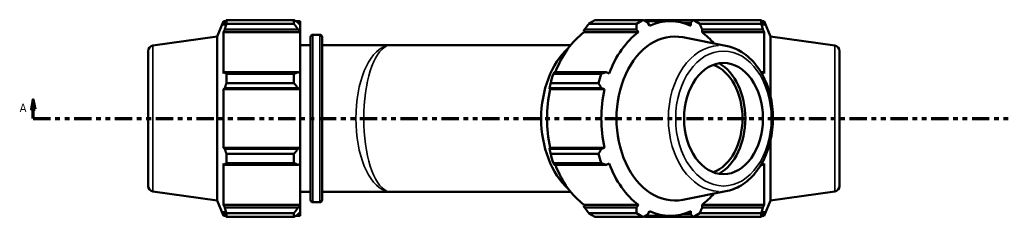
# Model space of a CAD drawing. Header units: inches. Extents: x 0.1 to 68.7, y -24.6 to 44.1.
# Tile 7 of 9: x 15.8 to 36.7, y 30.4 to 34.6. Entities that reach past the tile are written whole.
import ezdxf

# ---------------------------------------------------------------- set-up
doc = ezdxf.new("R2010")
doc.units = ezdxf.units.IN
doc.header["$MEASUREMENT"] = 0
doc.linetypes.add('DOUBLE_DASH_CHAIN', pattern=[1.2403, 0.6614, -0.0827, 0.1654, -0.0827, 0.1654, -0.0827])
for name, color, linetype, lineweight in [('Section Line (ANSI)', 7, 'DOUBLE_DASH_CHAIN', 70), ('Visible (ANSI)', 7, 'Continuous', 50), ('Visible Narrow (ANSI)', 7, 'Continuous', 35)]:
    doc.layers.add(name, color=color, linetype=linetype, lineweight=lineweight)
doc.styles.add('Label Text (ANSI)', font='tahoma.ttf')

# ---------------------------------------------------------------- blocks, each defined once
blk = doc.blocks.new('2dTransSection0')
at = {"layer": 'Section Line (ANSI)', "linetype": 'Continuous'}
for p, q in [((16.098, 32.86), (16.058, 32.663)), ((16.098, 32.663), (16.098, 32.86)), ((16.137, 32.663), (16.098, 32.86)), ((16.058, 32.663), (16.137, 32.663)), ((16.098, 32.466), (16.098, 32.663)), ((16.098, 32.466), (16.466, 32.466))]:
    blk.add_line(p, q, dxfattribs=at)
at = {"layer": 'Section Line (ANSI)', "linetype": 'DOUBLE_DASH_CHAIN', "ltscale": 0.55435}
blk.add_line((16.098, 32.466), (46.719, 32.466), dxfattribs=at)
at = {"layer": 'Section Line (ANSI)', "linetype": 'Continuous', "flags": 128}
blk.add_lwpolyline([(16.137, 32.663), (16.098, 32.86), (16.058, 32.663), (16.137, 32.663)], dxfattribs=at)
at = {"layer": 'Section Line (ANSI)'}
blk.add_solid([(16.137, 32.663), (16.098, 32.86), (16.058, 32.663), (16.137, 32.663)], dxfattribs=at)
at = {"layer": 'Section Line (ANSI)', "insert": (15.808, 32.604), "char_height": 0.18, "attachment_point": 7, "style": 'Label Text (ANSI)'}
blk.add_mtext('A', dxfattribs=at)

msp = doc.modelspace()

# ---------------------------------------------------------------- linework, layer by layer
at = {"layer": 'Visible (ANSI)'}
for p, q in [((20.005, 34.211), (20.136, 34.536)), ((20.136, 34.536), (20.136, 34.44)), ((20.136, 34.536), (20.183, 34.536)), ((20.163, 34.503), (20.136, 34.44)), ((20.199, 34.479), (20.199, 34.56)), ((20.199, 34.56), (21.633, 34.56)), ((21.633, 34.479), (21.633, 34.56)), ((21.672, 34.536), (21.766, 34.536)), ((21.766, 34.461), (21.722, 34.503)), ((21.766, 34.461), (21.766, 34.536)), ((28.031, 34.56), (29.045, 34.56)), ((29.09, 34.536), (29.622, 34.536)), ((30.111, 34.56), (29.097, 34.56)), ((29.182, 34.44), (29.149, 34.503)), ((29.879, 34.503), (30.058, 34.503)), ((30.058, 34.503), (30.062, 34.44)), ((30.121, 34.56), (30.121, 34.555)), ((30.121, 34.56), (31.555, 34.56)), ((31.555, 34.479), (31.555, 34.56)), ((31.57, 34.536), (31.618, 34.536)), ((31.618, 34.44), (31.591, 34.503)), ((31.618, 34.44), (31.618, 34.536)), ((31.749, 34.211), (31.618, 34.536)), ((20.136, 34.302), (20.163, 34.361)), ((21.766, 34.302), (20.136, 34.302)), ((20.136, 34.302), (20.136, 33.422)), ((20.163, 34.361), (21.722, 34.361)), ((21.633, 34.479), (20.199, 34.479)), ((21.722, 34.361), (21.766, 34.322)), ((21.766, 34.461), (21.766, 34.322)), ((21.766, 34.322), (21.766, 34.302)), ((21.766, 33.432), (21.766, 34.302)), ((27.787, 34.322), (27.804, 34.361)), ((27.794, 34.302), (27.787, 34.322)), ((27.794, 34.302), (28.947, 34.302)), ((27.804, 34.361), (28.906, 34.361)), ((28.908, 34.479), (27.894, 34.479)), ((28.906, 34.361), (28.947, 34.302)), ((31.555, 34.479), (30.248, 34.479)), ((30.298, 34.302), (30.301, 34.361)), ((30.298, 34.302), (31.618, 34.302)), ((30.301, 34.361), (31.591, 34.361)), ((31.591, 34.361), (31.618, 34.302)), ((31.618, 33.422), (31.618, 34.302)), ((18.639, 34.019), (20.005, 34.211)), ((20.005, 30.722), (20.005, 34.211)), ((21.987, 30.734), (21.987, 34.199)), ((22.034, 34.246), (22.184, 34.246)), ((22.231, 34.199), (22.231, 30.734)), ((30.836, 34.003), (29.889, 34.193)), ((31.749, 32.942), (31.749, 34.211)), ((33.115, 34.019), (31.749, 34.211)), ((18.537, 33.901), (18.537, 31.031)), ((21.766, 34.024), (21.987, 34.024)), ((22.231, 34.024), (23.691, 34.024)), ((23.691, 34.024), (27.506, 34.024)), ((33.217, 33.901), (33.217, 31.031)), ((20.163, 33.453), (20.136, 33.422)), ((21.722, 33.453), (20.163, 33.453)), ((21.766, 33.432), (21.722, 33.453)), ((28.264, 33.453), (27.161, 33.453)), ((28.325, 33.422), (28.264, 33.453)), ((31.591, 33.453), (31.547, 33.453)), ((31.618, 33.422), (31.591, 33.453)), ((20.199, 33.22), (20.199, 33.414)), ((20.199, 33.414), (21.633, 33.414)), ((21.633, 33.22), (21.633, 33.414)), ((21.766, 33.432), (21.766, 33.095)), ((27.141, 33.414), (28.154, 33.414)), ((20.136, 33.089), (20.163, 33.109)), ((21.766, 33.089), (20.136, 33.089)), ((20.136, 33.089), (20.136, 31.844)), ((20.163, 33.109), (21.722, 33.109)), ((21.633, 33.22), (20.199, 33.22)), ((21.722, 33.109), (21.766, 33.095)), ((21.766, 33.095), (21.766, 33.089)), ((21.766, 31.844), (21.766, 33.089)), ((27.059, 33.095), (27.061, 33.109)), ((27.074, 33.089), (27.059, 33.095)), ((27.061, 33.109), (28.163, 33.109)), ((27.074, 33.089), (28.227, 33.089)), ((28.098, 33.22), (27.084, 33.22)), ((28.163, 33.109), (28.227, 33.089)), ((31.749, 30.722), (31.749, 31.991)), ((20.163, 31.824), (20.136, 31.844)), ((21.766, 31.844), (20.136, 31.844)), ((21.722, 31.824), (20.163, 31.824)), ((21.766, 31.837), (21.722, 31.824)), ((21.766, 31.844), (21.766, 31.837)), ((21.766, 31.837), (21.766, 31.501)), ((27.059, 31.837), (27.074, 31.844)), ((27.061, 31.824), (27.059, 31.837)), ((28.163, 31.824), (27.061, 31.824)), ((27.074, 31.844), (28.227, 31.844)), ((28.227, 31.844), (28.163, 31.824)), ((20.199, 31.713), (21.633, 31.713)), ((20.199, 31.519), (20.199, 31.713)), ((21.633, 31.519), (21.633, 31.713)), ((27.084, 31.713), (28.098, 31.713)), ((20.136, 31.511), (20.136, 30.631)), ((20.136, 31.511), (20.163, 31.48)), ((20.163, 31.48), (21.722, 31.48)), ((21.633, 31.519), (20.199, 31.519)), ((21.722, 31.48), (21.766, 31.501)), ((21.766, 30.631), (21.766, 31.501)), ((28.154, 31.519), (27.141, 31.519)), ((27.161, 31.48), (28.264, 31.48)), ((28.264, 31.48), (28.325, 31.511)), ((31.547, 31.48), (31.591, 31.48)), ((31.591, 31.48), (31.618, 31.511)), ((31.618, 30.631), (31.618, 31.511)), ((18.639, 30.914), (20.005, 30.722)), ((21.766, 30.909), (21.987, 30.909)), ((22.231, 30.909), (23.691, 30.909)), ((23.691, 30.909), (27.506, 30.909)), ((30.836, 30.929), (29.889, 30.739)), ((33.115, 30.914), (31.749, 30.722)), ((20.005, 30.722), (20.136, 30.397)), ((20.163, 30.572), (20.136, 30.631)), ((21.766, 30.631), (20.136, 30.631)), ((21.722, 30.572), (20.163, 30.572)), ((21.766, 30.611), (21.722, 30.572)), ((21.766, 30.631), (21.766, 30.611)), ((21.766, 30.611), (21.766, 30.472)), ((22.034, 30.686), (22.184, 30.686)), ((27.787, 30.611), (27.794, 30.631)), ((27.804, 30.572), (27.787, 30.611)), ((27.794, 30.631), (28.947, 30.631)), ((28.906, 30.572), (27.804, 30.572)), ((28.947, 30.631), (28.906, 30.572)), ((30.301, 30.572), (30.298, 30.631)), ((30.298, 30.631), (31.618, 30.631)), ((31.591, 30.572), (30.301, 30.572)), ((31.618, 30.631), (31.591, 30.572)), ((31.749, 30.722), (31.618, 30.397)), ((20.136, 30.493), (20.163, 30.429)), ((20.136, 30.493), (20.136, 30.397)), ((20.136, 30.397), (20.183, 30.397)), ((20.199, 30.373), (20.199, 30.453)), ((20.199, 30.453), (21.633, 30.453)), ((21.633, 30.373), (20.199, 30.373)), ((21.633, 30.373), (21.633, 30.453)), ((21.672, 30.397), (21.766, 30.397)), ((21.722, 30.429), (21.766, 30.472)), ((21.766, 30.397), (21.766, 30.472)), ((27.894, 30.453), (28.908, 30.453)), ((29.045, 30.373), (28.031, 30.373)), ((29.09, 30.397), (29.622, 30.397)), ((29.097, 30.373), (30.111, 30.373)), ((29.149, 30.429), (29.182, 30.493)), ((30.058, 30.429), (29.879, 30.429)), ((30.062, 30.493), (30.058, 30.429)), ((30.121, 30.378), (30.121, 30.373)), ((31.555, 30.373), (30.121, 30.373)), ((30.248, 30.453), (31.555, 30.453)), ((31.555, 30.373), (31.555, 30.453)), ((31.57, 30.397), (31.618, 30.397)), ((31.591, 30.429), (31.618, 30.493)), ((31.618, 30.397), (31.618, 30.493))]:
    msp.add_line(p, q, dxfattribs=at)
for centre, radius, start, end in [((22.034, 34.199), 0.0473, 90, 180), ((22.184, 34.199), 0.0473, 0, 90), ((18.655, 33.901), 0.118, 98, 180), ((33.099, 33.901), 0.118, 0, 82), ((18.655, 31.031), 0.118, 180, 262), ((33.099, 31.031), 0.118, 278, 0), ((22.034, 30.734), 0.0473, 180, 270), ((22.184, 30.734), 0.0473, 270, 0)]:
    msp.add_arc(centre, radius, start, end, dxfattribs=at)
for centre, major_axis, start_param, end_param in [((28.564, 32.466), (0, 2.225), 0.345435, 0.439963), ((29.578, 32.466), (0, 2.225), 0.345435, 0.439963), ((29.622, 32.466), (0, 2.069), 5.977753, 6.588618), ((29.578, 32.466), (0, 2.225), 5.843222, 5.93775), ((28.47, 32.466), (0, 2.069), 0.479966, 1.073963), ((29.622, 32.466), (0, -2.069), 3.621558, 4.232423), ((29.715, 32.466), (0, 1.744), 6.142178, 9.565786), ((29.622, 32.466), (0, 2.069), 5.59095, 5.80322), ((28.141, 32.466), (0, -1.78), 3.714642, 5.710136), ((30.321, 32.466), (0, -1.183), 0.261477, 2.880115), ((30.321, 32.466), (0, -1.269), 0.386315, 2.755278), ((28.564, 32.466), (0, 2.225), 1.130833, 1.225361), ((29.578, 32.466), (0, -2.225), 4.272426, 4.366954), ((28.47, 32.466), (0, 2.069), 1.265364, 1.876229), ((29.622, 32.466), (0, -2.069), 4.406956, 5.017822), ((28.564, 32.466), (0, 2.225), 1.916232, 2.010759), ((29.578, 32.466), (0, -2.225), 5.057824, 5.152352), ((28.47, 32.466), (0, 2.069), 2.067629, 2.661627), ((29.622, 32.466), (0, -2.069), 5.192355, 5.80322), ((29.622, 32.466), (0, 2.069), 3.621558, 3.833828), ((28.564, 32.466), (0, -2.225), 5.843222, 5.93775), ((29.578, 32.466), (0, -2.225), 5.843222, 5.93775), ((29.622, 32.466), (0, -2.069), 5.977753, 6.588618), ((29.578, 32.466), (0, -2.225), 0.345435, 0.439963)]:
    msp.add_ellipse(centre, major_axis=major_axis, ratio=0.707107, start_param=start_param, end_param=end_param, dxfattribs=at)
msp.add_ellipse((30.753, 32.466), major_axis=(0, 1.183), ratio=0.707107, dxfattribs=at)
for points, weights in [([(20.163, 34.503), (20.18, 34.531), (20.199, 34.56)], [1.0048266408, 1.00281981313, 1]), ([(21.722, 34.503), (21.679, 34.531), (21.633, 34.56)], [1.00502265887, 1.00955999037, 1.01328995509]), ([(29.045, 34.56), (29.099, 34.531), (29.149, 34.503)], [2.39104022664, 2.42091427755, 2.44916063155]), ([(29.097, 34.56), (29.082, 34.554), (29.067, 34.548)], [1.00560820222, 1.00577665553, 1.00591043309]), ([(30.058, 34.503), (30.084, 34.531), (30.111, 34.56)], [2.44916063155, 2.42091427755, 2.39104022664]), ([(30.121, 34.56), (30.118, 34.559), (30.116, 34.557)], [1.01328995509, 1.01310616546, 1.01292041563]), ([(31.555, 34.56), (31.573, 34.531), (31.591, 34.503)], [1, 1.00281981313, 1.0048266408]), ([(20.199, 34.479), (20.18, 34.419), (20.163, 34.361)], [1, 1.00281981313, 1.0048266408]), ([(21.633, 34.479), (21.679, 34.419), (21.722, 34.361)], [1.01328995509, 1.00955999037, 1.00502265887]), ([(27.894, 34.479), (27.847, 34.419), (27.804, 34.361)], [1.00560820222, 1.00642815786, 1.00642653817]), ([(28.906, 34.361), (28.907, 34.419), (28.908, 34.479)], [2.44916063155, 2.42091427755, 2.39104022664]), ([(30.248, 34.479), (30.275, 34.419), (30.301, 34.361)], [2.39104022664, 2.42091427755, 2.44916063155]), ([(31.591, 34.361), (31.573, 34.419), (31.555, 34.479)], [1.0048266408, 1.00281981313, 1]), ([(20.163, 33.453), (20.18, 33.434), (20.199, 33.414)], [1.0048266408, 1.00281981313, 1]), ([(21.722, 33.453), (21.679, 33.434), (21.633, 33.414)], [1.00502265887, 1.00955999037, 1.01328995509]), ([(27.161, 33.453), (27.151, 33.434), (27.141, 33.414)], [1.00205930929, 1.00220665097, 1.00153576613]), ([(28.154, 33.414), (28.21, 33.434), (28.264, 33.453)], [2.40042970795, 2.43042107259, 2.45877834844]), ([(31.564, 33.424), (31.578, 33.438), (31.591, 33.453)], [1.00132636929, 1.00330898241, 1.0048266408]), ([(20.199, 33.22), (20.18, 33.163), (20.163, 33.109)], [1, 1.00281981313, 1.0048266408]), ([(21.633, 33.22), (21.679, 33.163), (21.722, 33.109)], [1.01328995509, 1.00955999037, 1.00502265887]), ([(27.084, 33.22), (27.071, 33.163), (27.061, 33.109)], [1.00143450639, 1.00212628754, 1.00199991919]), ([(28.163, 33.109), (28.131, 33.163), (28.098, 33.22)], [2.45877834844, 2.43042107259, 2.40042970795]), ([(20.163, 31.824), (20.18, 31.77), (20.199, 31.713)], [1.0048266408, 1.00281981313, 1]), ([(21.722, 31.824), (21.679, 31.77), (21.633, 31.713)], [1.00502265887, 1.00955999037, 1.01328995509]), ([(27.061, 31.824), (27.071, 31.77), (27.084, 31.713)], [1.00199991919, 1.00212628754, 1.00143450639]), ([(28.098, 31.713), (28.131, 31.77), (28.163, 31.824)], [2.40042970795, 2.43042107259, 2.45877834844]), ([(20.199, 31.519), (20.18, 31.499), (20.163, 31.48)], [1, 1.00281981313, 1.0048266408]), ([(21.633, 31.519), (21.679, 31.499), (21.722, 31.48)], [1.01328995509, 1.00955999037, 1.00502265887]), ([(27.141, 31.519), (27.151, 31.499), (27.161, 31.48)], [1.00153576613, 1.00220665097, 1.00205930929]), ([(28.264, 31.48), (28.21, 31.499), (28.154, 31.519)], [2.45877834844, 2.43042107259, 2.40042970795]), ([(31.591, 31.48), (31.578, 31.494), (31.564, 31.509)], [1.0048266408, 1.00330898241, 1.00132636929]), ([(20.163, 30.572), (20.18, 30.514), (20.199, 30.453)], [1.0048266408, 1.00281981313, 1]), ([(21.722, 30.572), (21.679, 30.514), (21.633, 30.453)], [1.00502265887, 1.00955999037, 1.01328995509]), ([(27.804, 30.572), (27.847, 30.514), (27.894, 30.453)], [1.00574632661, 1.0056263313, 1.0046855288]), ([(28.908, 30.453), (28.907, 30.514), (28.906, 30.572)], [2.40042970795, 2.43042107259, 2.45877834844]), ([(30.301, 30.572), (30.275, 30.514), (30.248, 30.453)], [2.43954291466, 2.41140748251, 2.38165074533]), ([(31.555, 30.453), (31.573, 30.514), (31.591, 30.572)], [1, 1.00281981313, 1.0048266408]), ([(20.199, 30.373), (20.18, 30.402), (20.163, 30.429)], [1, 1.00281981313, 1.0048266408]), ([(21.633, 30.373), (21.679, 30.402), (21.722, 30.429)], [1.01328995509, 1.00955999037, 1.00502265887]), ([(29.149, 30.429), (29.099, 30.402), (29.045, 30.373)], [2.45877834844, 2.43042107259, 2.40042970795]), ([(29.067, 30.385), (29.082, 30.379), (29.097, 30.373)], [1.00478835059, 1.00462264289, 1.0044223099]), ([(30.111, 30.373), (30.084, 30.402), (30.058, 30.429)], [2.38165074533, 2.41140748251, 2.43954291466]), ([(30.116, 30.376), (30.118, 30.374), (30.121, 30.373)], [1.01292041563, 1.01310616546, 1.01328995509]), ([(31.591, 30.429), (31.573, 30.402), (31.555, 30.373)], [1.0048266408, 1.00281981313, 1])]:
    msp.add_rational_spline(points, weights, degree=2, dxfattribs=at)
msp.add_open_spline([(30.836, 30.929), (30.952, 30.953), (31.065, 31.001), (31.278, 31.143), (31.376, 31.238), (31.548, 31.468), (31.621, 31.603), (31.732, 31.899), (31.77, 32.06), (31.808, 32.389), (31.807, 32.557), (31.768, 32.886), (31.729, 33.046), (31.615, 33.342), (31.54, 33.478), (31.362, 33.71), (31.259, 33.806), (31.048, 33.939), (30.943, 33.982), (30.836, 34.003)], degree=3, knots=[0.141008, 0.141008, 0.141008, 0.141008, 0.44152, 0.44152, 0.756103, 0.756103, 1.081828, 1.081828, 1.410669, 1.410669, 1.739636, 1.739636, 2.068607, 2.068607, 2.397425, 2.397425, 2.722903, 2.722903, 3.000585, 3.000585, 3.000585, 3.000585], dxfattribs=at)
at = {"layer": 'Visible Narrow (ANSI)'}
for p, q in [((22.034, 34.224), (22.034, 30.708)), ((22.184, 30.708), (22.184, 34.224)), ((18.639, 30.933), (18.639, 34)), ((33.115, 30.933), (33.115, 34))]:
    msp.add_line(p, q, dxfattribs=at)
for centre, major_axis, ratio, start_param, end_param in [((23.691, 32.466), (0, -1.557), 0.477141, 3.298672, 6.126106), ((23.691, 32.466), (0, 1.557), 0.369717, 0.15708, 2.984513), ((30.681, 32.466), (0, 1.552), 0.707107, 0.030173, 3.11142)]:
    msp.add_ellipse(centre, major_axis=major_axis, ratio=ratio, start_param=start_param, end_param=end_param, dxfattribs=at)
msp.add_ellipse((30.753, 32.466), major_axis=(0, -1.435), ratio=0.707107, dxfattribs=at)

# ---------------------------------------------------------------- block references
at = {"layer": 'Section Line (ANSI)'}
msp.add_blockref('2dTransSection0', (0, 0), dxfattribs=at)

doc.saveas('drawing.dxf')
